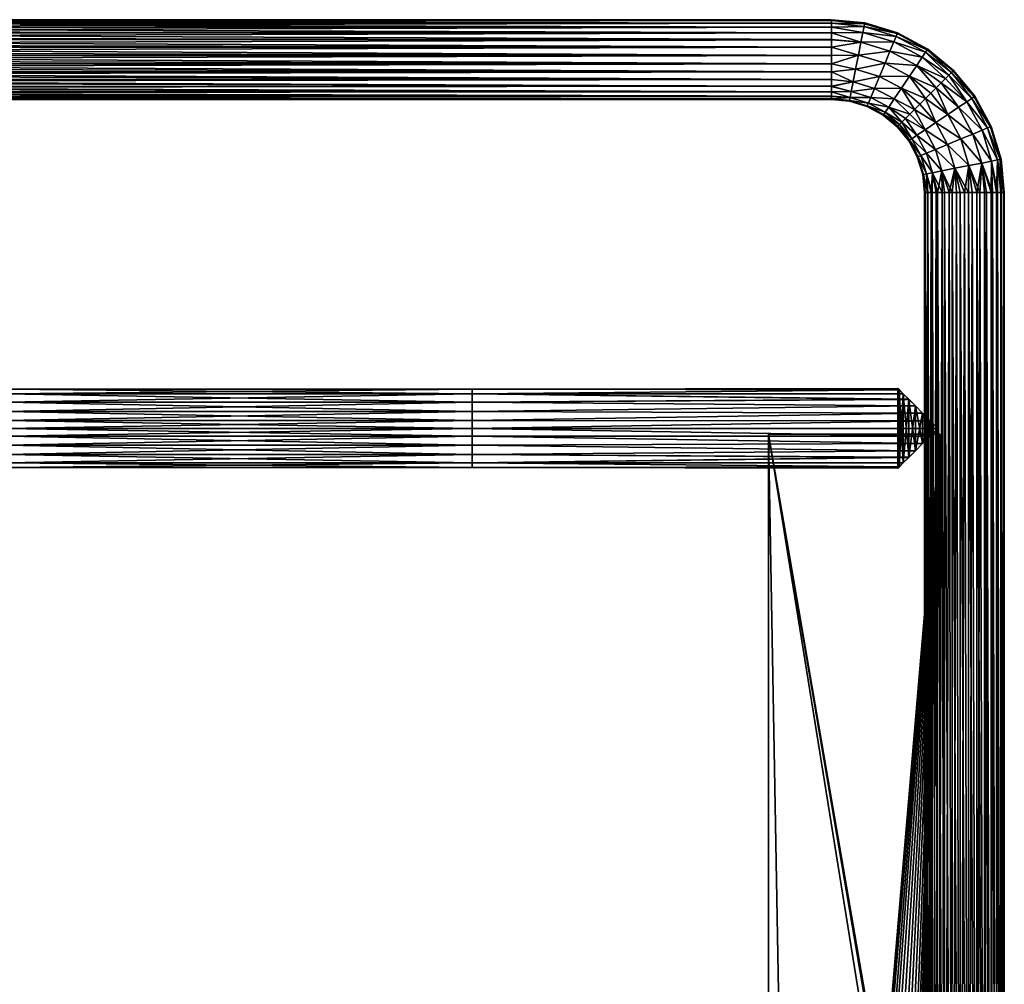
# Model space of a CAD drawing. Header units: inches. Extents: x -256 to 262, y -222 to 286.
# Tile 4 of 4: x 4 to 262, y 32 to 286. Entities that reach past the tile are written whole.
import ezdxf

# ---------------------------------------------------------------- set-up
doc = ezdxf.new("R2010")
doc.units = ezdxf.units.IN
doc.header["$MEASUREMENT"] = 0
doc.layers.add('Layer 1', color=7, linetype='Continuous')

# ---------------------------------------------------------------- blocks, each defined once
blk = doc.blocks.new('portasciugamani piccolo')
at = {"color": 253, "true_color": 0xa4adb2}
mesh = blk.add_polyface(dxfattribs=at)
corners = [(240.5, 0.5, -146), (240.5, -9.5, -145), (240.5, 0.5, -145.5), (240.5, 0.5, -146.5), (240.5, -9.5, -147), (240.5, 0.5, -145), (240.5, 0.5, -147), (239.54, -12.44, -145), (239.54, -12.44, -147), (238.43, -13.55, -147), (240.25, -11.05, -147), (240.25, -11.05, -145), (235.48, -14.5, -145), (233.94, -14.25, -147), (233.94, -14.25, -145), (235.48, -14.5, -147), (237.04, -14.26, -145), (237.04, -14.26, -147), (232.55, -13.54, -145), (231.45, -12.43, -147), (231.45, -12.43, -145), (232.55, -13.54, -147), (230.75, -11.05, -147), (230.75, -11.05, -145), (230.5, -9.5, -145), (230.5, -9.5, -147), (238.43, -13.55, -145), (230.5, 0.5, -145.5), (230.5, 0.5, -145), (230.5, 0.5, -146), (230.5, 0.5, -147), (230.5, 0.5, -146.5), (239.27, 3.79, -145.5), (238.85, 4.2, -145), (238.04, 4.81, -145.5), (230.97, 2.62, -145.5), (230.94, 2.54, -145), (230.6, 1.49, -145.5), (232.17, 4.22, -147), (232.96, 4.81, -146.5), (231.73, 3.79, -146.5), (230.61, 1.55, -145), (233.96, 5.26, -145), (232.96, 4.81, -145.5), (234.6, 5.42, -145.5), (232.17, 4.22, -145), (231.73, 3.79, -145.5), (234.99, 5.47, -147), (236.4, 5.42, -146.5), (234.6, 5.42, -146.5), (234.6, 5.42, -146), (236.4, 5.42, -145.5), (236.03, 5.47, -147), (237.06, 5.25, -145), (240.4, 1.49, -146.5), (240.39, 1.55, -147), (240.03, 2.62, -146), (240.4, 1.49, -145.5), (240.03, 2.62, -145.5), (240.07, 2.53, -147), (240.4, 1.49, -146), (240.03, 2.62, -146.5), (239.27, 3.79, -146.5), (239.55, 3.43, -147), (238, 4.83, -147), (238.04, 4.81, -146.5), (237.06, 5.25, -147), (238.85, 4.2, -147), (239.27, 3.79, -146), (238.04, 4.81, -146), (233, 4.83, -147), (233.96, 5.26, -147), (236.03, 5.47, -145), (230.6, 1.49, -146), (232.96, 4.81, -146), (231.46, 3.44, -145), (230.97, 2.62, -146.5), (231.46, 3.44, -147), (230.6, 1.49, -146.5), (230.61, 1.55, -147), (230.97, 2.62, -146), (240.39, 1.55, -145), (240.07, 2.53, -145), (239.55, 3.43, -145), (238, 4.83, -145), (236.4, 5.42, -146), (234.99, 5.47, -145), (233, 4.83, -145), (231.73, 3.79, -146), (230.94, 2.54, -147), (200.5, 176.5, -145), (200.5, 176.5, -147), (200.5, -207.96, -147), (200.5, -207.96, -145), (207.43, -209.69, -147), (228.16, -205.85, -147), (221.58, -208.6, -145), (221.58, -208.6, -147), (214.56, -209.9, -147), (214.56, -209.9, -145), (207.43, -209.69, -145), (238.86, -196.52, -145), (238.86, -196.52, -147), (242.5, -190.37, -147), (228.16, -205.85, -145), (234.02, -201.75, -147), (234.02, -201.75, -145), (244.74, -183.6, -145), (242.5, -190.37, -145), (244.74, -183.6, -147), (245.5, -176.5, -147), (245.5, -176.5, -145), (245.5, 176.5, -147), (245.5, 176.5, -145)]
mesh.append_faces([[corners[k] for k in face] for face in [(2, 1, 0), (4, 3, 0), (5, 1, 2), (1, 4, 0), (4, 6, 3), (9, 8, 7), (11, 10, 1), (14, 13, 12), (17, 16, 15), (20, 19, 18), (21, 14, 18), (20, 23, 22), (22, 19, 20), (25, 23, 24), (23, 25, 22), (21, 13, 14), (18, 19, 21), (16, 12, 15), (12, 13, 15), (9, 26, 17), (26, 16, 17), (8, 11, 7), (9, 7, 26), (10, 4, 1), (8, 10, 11), (24, 28, 27), (29, 24, 27), (24, 29, 25), (31, 30, 25), (31, 25, 29), (34, 33, 32), (37, 36, 35), (40, 39, 38), (41, 37, 28), (41, 36, 37), (44, 43, 42), (46, 45, 43), (49, 48, 47), (51, 50, 44), (52, 47, 48), (51, 53, 34), (6, 55, 54), (58, 57, 56), (55, 59, 54), (54, 3, 6), (60, 56, 57), (0, 54, 60), (3, 54, 0), (5, 2, 57), (63, 62, 61), (66, 65, 64), (67, 65, 62), (32, 58, 68), (48, 65, 66), (69, 34, 32), (39, 71, 70), (51, 44, 72), (35, 73, 37), (49, 71, 39), (73, 31, 29), (74, 43, 44), (75, 46, 35), (40, 77, 76), (79, 30, 78), (80, 78, 73), (78, 30, 31), (59, 63, 61), (60, 2, 0), (61, 54, 59), (82, 81, 57), (57, 81, 5), (60, 57, 2), (61, 60, 54), (62, 63, 67), (82, 57, 58), (61, 56, 60), (56, 68, 58), (82, 58, 83), (62, 56, 61), (65, 67, 64), (83, 58, 32), (62, 68, 56), (69, 32, 68), (83, 32, 33), (65, 68, 62), (48, 66, 52), (84, 34, 53), (65, 69, 68), (85, 34, 69), (34, 84, 33), (69, 65, 48), (47, 71, 49), (85, 51, 34), (48, 85, 69), (50, 51, 85), (51, 72, 53), (85, 48, 49), (70, 38, 39), (72, 44, 86), (49, 50, 85), (74, 44, 50), (86, 44, 42), (39, 50, 49), (40, 38, 77), (42, 43, 87), (39, 74, 50), (74, 88, 43), (87, 43, 45), (40, 74, 39), (76, 77, 89), (88, 46, 43), (40, 88, 74), (76, 80, 88), (46, 75, 45), (76, 88, 40), (79, 78, 89), (46, 80, 35), (80, 46, 88), (73, 35, 80), (35, 36, 75), (78, 76, 89), (76, 78, 80), (29, 27, 37), (73, 78, 31), (37, 27, 28), (37, 73, 29), (92, 91, 90), (93, 92, 90), (92, 93, 94), (97, 96, 95), (100, 99, 98), (103, 102, 101), (106, 105, 104), (109, 108, 107), (108, 109, 103), (107, 111, 110), (110, 109, 107), (102, 106, 101), (108, 103, 101), (105, 95, 104), (102, 105, 106), (97, 99, 96), (95, 96, 104), (94, 100, 98), (98, 99, 97), (100, 94, 93), (113, 112, 110), (111, 113, 110), (91, 112, 113), (90, 91, 113), (103, 109, 110), (21, 19, 105), (105, 19, 95), (97, 22, 25), (95, 19, 22), (98, 25, 94), (25, 98, 97), (30, 91, 25), (91, 94, 25), (92, 94, 91), (112, 79, 89), (21, 105, 13), (95, 22, 97), (105, 102, 15), (15, 13, 105), (102, 9, 17), (15, 102, 17), (9, 103, 110), (102, 103, 9), (8, 110, 10), (8, 9, 110), (10, 110, 4), (6, 4, 110), (112, 6, 110), (55, 112, 59), (55, 6, 112), (63, 112, 67), (63, 59, 112), (64, 112, 66), (64, 67, 112), (52, 112, 47), (52, 66, 112), (71, 112, 70), (71, 47, 112), (38, 112, 77), (38, 70, 112), (91, 79, 112), (89, 77, 112), (79, 91, 30), (18, 106, 20), (100, 93, 90), (108, 111, 107), (104, 23, 20), (104, 20, 106), (23, 96, 24), (96, 23, 104), (100, 24, 99), (24, 96, 99), (90, 24, 100), (87, 113, 42), (14, 106, 18), (101, 106, 12), (14, 12, 106), (26, 101, 16), (101, 12, 16), (108, 26, 111), (108, 101, 26), (111, 7, 11), (26, 7, 111), (111, 11, 1), (1, 5, 111), (5, 113, 111), (113, 81, 82), (5, 81, 113), (113, 83, 33), (82, 83, 113), (113, 84, 53), (33, 84, 113), (113, 72, 86), (53, 72, 113), (45, 113, 87), (86, 42, 113), (75, 36, 113), (75, 113, 45), (113, 41, 90), (41, 113, 36), (90, 28, 24), (41, 28, 90)]], dxfattribs={"color": 253})
blk = doc.blocks.new('portasciugamani piccolo_0')
at = {"color": 253, "true_color": 0xa4adb2}
mesh = blk.add_polyface(dxfattribs=at)
corners = [(-237.36, 170.36, -164.22), (-122.5, 171.1, -164.91), (-122.5, 168.95, -162.33), (122.5, 173.55, -147.49), (122.5, 175.92, -146.71), (0, 173.55, -147.49), (122.5, 175.92, -167.29), (122.5, 178, -167.5), (242.98, 175.98, -167.31), (0, 168.95, -162.33), (122.5, 168.95, -162.33), (122.5, 167.67, -158.89), (-122.5, 167.67, -158.89), (-234.88, 167.88, -159.78), (239.12, 172.12, -165.69), (122.5, 171.1, -164.91), (122.5, 173.55, -166.51), (0, 171.1, -164.91), (245, 178, -167.5), (-239.1, 172.1, -165.7), (-122.5, 173.55, -166.51), (241.01, 174.01, -166.71), (0, 175.92, -167.29), (-122.5, 178, -167.5), (-242.98, 175.98, -167.31), (-245, 178, -167.5), (-122.5, 175.92, -167.29), (0, 173.55, -166.51), (234.89, 167.89, -159.82), (0, 178, -167.5), (234.5, 167.5, -157), (122.5, 167.67, -155.11), (-234.5, 167.5, -157), (-122.5, 167.67, -155.11), (122.5, 168.95, -151.67), (0, 167.67, -155.11), (122.5, 171.1, -149.09), (0, 168.95, -151.67), (-235.89, 168.89, -162.24), (-122.5, 171.1, -149.09), (-237.39, 170.39, -149.76), (-122.5, 168.95, -151.67), (-234.89, 167.89, -154.18), (-239.12, 172.12, -148.31), (-122.5, 173.55, -147.49), (237.36, 170.36, -149.77), (-235.94, 168.94, -151.75), (239.1, 172.1, -148.3), (122.5, 178, -146.5), (0, 178, -146.5), (0, 175.92, -146.71), (-122.5, 178, -146.5), (-122.5, 175.92, -146.71), (242.98, 175.98, -146.69), (245, 178, -146.5), (-242.98, 175.98, -146.69), (-245, 178, -146.5), (-241.01, 174.01, -147.3), (241, 174, -147.31), (0, 171.1, -149.09), (234.88, 167.88, -154.22), (235.89, 168.89, -151.76), (0, 167.67, -158.89), (235.93, 168.93, -162.26), (237.39, 170.39, -164.23), (-241, 174, -166.71), (-239.12, 183.88, -165.69), (-122.5, 184.9, -164.91), (-122.5, 182.45, -166.51), (122.5, 182.45, -166.51), (122.5, 184.9, -164.91), (239.1, 183.9, -165.7), (-122.5, 180.08, -167.29), (-242.98, 180.02, -167.31), (-241.01, 181.99, -166.7), (-122.5, 187.05, -162.33), (-234.89, 188.11, -159.82), (-122.5, 188.33, -158.89), (0, 188.33, -158.89), (122.5, 188.33, -158.89), (122.5, 187.05, -162.33), (0, 187.05, -162.33), (122.5, 187.05, -151.67), (122.5, 188.33, -155.11), (0, 187.05, -151.67), (234.89, 188.11, -154.18), (242.98, 180.02, -146.69), (239.12, 183.88, -148.31), (122.5, 184.9, -149.09), (122.5, 182.45, -147.49), (0, 180.08, -146.71), (241.01, 181.99, -147.29), (122.5, 180.08, -146.71), (-242.98, 180.02, -146.69), (-122.5, 180.08, -146.71), (0, 182.45, -147.49), (-122.5, 182.45, -147.49), (-122.5, 184.9, -149.09), (-239.1, 183.9, -148.3), (0, 184.9, -149.09), (-237.36, 185.64, -149.78), (-122.5, 187.05, -151.67), (242.98, 180.02, -167.31), (0, 180.08, -167.29), (-234.5, 188.5, -157), (-122.5, 188.33, -155.11), (-234.88, 188.12, -154.22), (-235.89, 187.11, -151.76), (234.5, 188.5, -157), (-237.39, 185.61, -164.24), (122.5, 180.08, -167.29), (0, 182.45, -166.51), (237.36, 185.64, -164.23), (-235.94, 187.06, -162.25), (241, 182, -166.69), (0, 184.9, -164.91), (234.88, 188.12, -159.78), (235.89, 187.11, -162.24), (0, 188.33, -155.11), (235.93, 187.07, -151.74), (237.39, 185.61, -149.77), (-241, 182, -147.29)]
mesh.append_faces([[corners[k] for k in face] for face in [(2, 1, 0), (5, 4, 3), (8, 7, 6), (11, 10, 9), (13, 12, 2), (16, 15, 14), (17, 10, 15), (7, 8, 18), (1, 20, 19), (21, 6, 16), (22, 16, 6), (25, 24, 23), (27, 22, 26), (26, 23, 24), (10, 11, 28), (22, 29, 23), (11, 31, 30), (33, 12, 32), (31, 35, 34), (34, 37, 36), (0, 38, 2), (41, 40, 39), (33, 42, 41), (44, 39, 43), (45, 34, 36), (42, 46, 41), (3, 47, 36), (50, 49, 48), (4, 50, 48), (52, 51, 49), (54, 53, 48), (51, 52, 55), (51, 55, 56), (57, 55, 52), (43, 57, 44), (57, 52, 44), (48, 53, 4), (50, 52, 49), (5, 50, 4), (4, 53, 58), (50, 44, 52), (43, 39, 40), (4, 58, 3), (5, 44, 50), (59, 5, 3), (3, 58, 47), (5, 39, 44), (40, 41, 46), (36, 59, 3), (59, 39, 5), (36, 37, 59), (45, 36, 47), (59, 41, 39), (32, 42, 33), (34, 61, 60), (37, 41, 59), (34, 35, 37), (61, 34, 45), (37, 33, 41), (32, 12, 13), (34, 60, 31), (35, 33, 37), (62, 35, 31), (31, 60, 30), (35, 12, 33), (13, 2, 38), (11, 62, 31), (62, 12, 35), (11, 9, 62), (28, 11, 30), (62, 2, 12), (19, 0, 1), (10, 28, 63), (9, 2, 62), (17, 9, 10), (10, 63, 64), (9, 1, 2), (19, 20, 65), (10, 64, 15), (17, 1, 9), (27, 17, 15), (15, 64, 14), (17, 20, 1), (26, 24, 65), (16, 27, 15), (27, 20, 17), (16, 22, 27), (21, 16, 14), (20, 26, 65), (26, 20, 27), (7, 29, 6), (26, 22, 23), (29, 22, 6), (8, 6, 21), (68, 67, 66), (71, 70, 69), (73, 23, 72), (72, 74, 73), (77, 76, 75), (73, 25, 23), (80, 79, 78), (81, 70, 80), (84, 83, 82), (82, 83, 85), (48, 86, 54), (89, 88, 87), (90, 49, 51), (92, 89, 91), (94, 51, 93), (95, 90, 94), (93, 51, 56), (98, 97, 96), (90, 89, 92), (86, 48, 92), (88, 99, 82), (101, 97, 100), (18, 102, 7), (7, 103, 29), (77, 105, 104), (106, 105, 101), (107, 101, 100), (108, 83, 79), (75, 109, 67), (69, 111, 110), (70, 112, 80), (68, 66, 74), (113, 75, 76), (110, 103, 7), (74, 72, 68), (29, 72, 23), (7, 102, 110), (103, 72, 29), (111, 103, 110), (110, 102, 114), (103, 68, 72), (66, 67, 109), (110, 114, 69), (111, 68, 103), (115, 111, 69), (69, 114, 71), (111, 67, 68), (109, 75, 113), (70, 115, 69), (115, 67, 111), (70, 81, 115), (112, 70, 71), (115, 75, 67), (104, 76, 77), (80, 117, 116), (81, 75, 115), (80, 78, 81), (117, 80, 112), (81, 77, 75), (104, 105, 106), (80, 116, 79), (78, 77, 81), (118, 78, 79), (79, 116, 108), (78, 105, 77), (106, 101, 107), (83, 118, 79), (118, 105, 78), (83, 84, 118), (85, 83, 108), (118, 101, 105), (98, 100, 97), (82, 85, 119), (84, 101, 118), (99, 84, 82), (82, 119, 120), (84, 97, 101), (98, 96, 121), (82, 120, 88), (99, 97, 84), (95, 99, 88), (88, 120, 87), (99, 96, 97), (94, 93, 121), (89, 95, 88), (95, 96, 99), (89, 90, 95), (91, 89, 87), (96, 94, 121), (94, 96, 95), (48, 49, 92), (94, 90, 51), (49, 90, 92), (86, 92, 91), (38, 0, 109), (66, 0, 19), (113, 38, 109), (66, 109, 0), (74, 66, 19), (13, 38, 113), (65, 74, 19), (113, 76, 13), (74, 65, 73), (13, 76, 32), (24, 73, 65), (25, 73, 24), (32, 76, 104), (42, 32, 104), (46, 42, 106), (104, 106, 42), (107, 40, 46), (46, 106, 107), (40, 100, 43), (100, 40, 107), (57, 43, 98), (100, 98, 43), (121, 55, 57), (57, 98, 121), (121, 93, 55), (55, 93, 56), (45, 120, 61), (45, 47, 87), (61, 120, 119), (120, 45, 87), (87, 47, 91), (61, 119, 60), (91, 47, 58), (85, 60, 119), (58, 86, 91), (85, 30, 60), (86, 58, 53), (85, 108, 30), (54, 86, 53), (28, 30, 108), (63, 28, 116), (108, 116, 28), (117, 64, 63), (63, 116, 117), (64, 112, 14), (112, 64, 117), (21, 14, 71), (112, 71, 14), (114, 8, 21), (21, 71, 114), (114, 102, 8), (8, 102, 18)]], dxfattribs={"color": 253})
blk = doc.blocks.new('portasciugamani piccolo_2')
at = {"color": 253, "true_color": 0xa4adb2}
mesh = blk.add_polyface(dxfattribs=at)
corners = [(-210, 274.98, -167.5), (-210, 272.94, -167.29), (217, 273.89, -167.44), (-210, 270.97, -166.68), (217, 271.74, -166.97), (217, 269.74, -166.06), (-210, 269.16, -165.7), (-210, 267.58, -164.39), (217, 267.98, -164.77), (-210, 266.28, -162.81), (217, 266.51, -163.14), (217, 265.42, -161.24), (-210, 265.31, -160.99), (-210, 264.71, -159.05), (217, 264.74, -159.18), (-210, 264.5, -157), (217, 264.5, -157), (217, 276.09, -167.44), (-210, 277.04, -167.29), (-210, 279.01, -166.7), (217, 278.23, -166.99), (217, 280.24, -166.1), (-210, 280.83, -165.74), (217, 282.04, -164.82), (-210, 282.43, -164.44), (-210, 283.75, -162.85), (217, 283.51, -163.19), (217, 284.61, -161.29), (-210, 284.71, -161.04), (217, 285.28, -159.19), (-210, 285.31, -159.06), (-210, 285.5, -157), (217, 285.5, -157), (-214.76, 264.04, -157), (-214.77, 264.24, -159.08), (-214.92, 265.01, -161.45), (-215.23, 266.58, -163.9), (-215.73, 269.11, -166.05), (-216.4, 272.48, -167.33), (-217.13, 276.2, -167.33), (-217.79, 279.57, -166.05), (-218.29, 282.1, -163.9), (-210, 264.74, -154.82), (-218.6, 283.67, -152.55), (-210, 284.61, -152.71), (-210, 283.51, -150.81), (-218.29, 282.1, -150.1), (-210, 282.04, -149.18), (-210, 280.24, -147.9), (-210, 278.23, -147.01), (-217.79, 279.57, -147.95), (-210, 276.09, -146.56), (-217.13, 276.2, -146.67), (-210, 273.89, -146.56), (-216.4, 272.48, -146.67), (-210, 271.74, -147.03), (-210, 269.74, -147.94), (-215.73, 269.11, -147.95), (-210, 267.98, -149.23), (-210, 266.51, -150.86), (-215.23, 266.58, -150.1), (-214.77, 264.24, -154.92), (-210, 265.42, -152.76), (-214.92, 265.01, -152.55), (217, 267.96, -149.18), (217, 265.39, -152.71), (217, 273.91, -146.56), (217, 282.02, -149.23), (217, 283.49, -150.86), (-210, 285.28, -154.81), (217, 284.58, -152.76), (217, 280.26, -147.94), (217, 276.11, -146.56), (217, 278.26, -147.03), (217, 269.76, -147.9), (217, 271.77, -147.01), (217, 266.49, -150.81), (217, 264.72, -154.81)]
mesh.append_faces([[corners[k] for k in face] for face in [(0, 1, 2), (3, 4, 1), (5, 3, 6), (6, 7, 8), (9, 10, 7), (11, 9, 12), (12, 13, 14), (13, 15, 16), (17, 18, 0), (19, 18, 20), (19, 21, 22), (23, 24, 22), (25, 24, 26), (25, 27, 28), (29, 30, 28), (31, 30, 32), (13, 33, 15), (34, 13, 12), (35, 12, 9), (7, 6, 36), (7, 36, 9), (37, 6, 3), (38, 3, 1), (38, 1, 0), (39, 18, 19), (18, 39, 0), (22, 24, 40), (22, 40, 19), (41, 24, 25), (33, 42, 15), (43, 44, 45), (46, 45, 47), (48, 49, 50), (48, 50, 47), (51, 52, 49), (51, 53, 54), (54, 53, 55), (55, 56, 57), (57, 56, 58), (59, 60, 58), (61, 62, 42), (62, 63, 59), (64, 58, 56), (62, 59, 65), (51, 66, 53), (67, 47, 45), (45, 44, 68), (69, 70, 44), (69, 31, 32), (47, 71, 48), (72, 51, 49), (49, 48, 73), (55, 74, 56), (53, 75, 55), (76, 59, 58), (42, 62, 77), (42, 77, 15)]], dxfattribs={"color": 253})
mesh = blk.add_polyface(dxfattribs=at)
corners = [(224.79, 279.57, -166.05), (217, 280.24, -166.1), (217, 278.23, -166.99), (224.13, 276.2, -167.33), (217, 276.09, -167.44), (217, 273.89, -167.44), (217, 271.74, -166.97), (217, 269.74, -166.06), (222.73, 269.11, -166.05), (217, 264.5, -157), (221.77, 264.24, -159.08), (217, 264.74, -159.18), (221.92, 265.01, -161.45), (217, 265.42, -161.24), (217, 266.51, -163.14), (217, 267.98, -164.77), (222.23, 266.58, -163.9), (223.4, 272.48, -167.33), (217, 282.04, -164.82), (217, 283.51, -163.19), (225.29, 282.1, -163.9), (225.6, 283.67, -161.45), (217, 284.61, -161.29), (224.13, 276.2, -146.67), (217, 273.91, -146.56), (217, 276.11, -146.56), (221.92, 265.01, -152.55), (217, 264.72, -154.81), (217, 265.39, -152.71), (217, 269.76, -147.9), (217, 271.77, -147.01), (222.73, 269.11, -147.95), (224.79, 279.57, -147.95), (217, 278.26, -147.03), (217, 280.26, -147.94), (225.6, 283.67, -152.55), (217, 283.49, -150.86), (217, 284.58, -152.76), (225.29, 282.1, -150.1), (217, 282.02, -149.23), (223.4, 272.48, -146.67), (217, 267.96, -149.18), (222.23, 266.58, -150.1), (217, 266.49, -150.81), (221.77, 264.24, -154.92), (-210, 272.94, -167.29), (-210, 270.97, -166.68), (-210, 269.16, -165.7), (-210, 267.58, -164.39), (-210, 266.28, -162.81), (-210, 265.31, -160.99), (-210, 264.71, -159.05), (-210, 274.98, -167.5), (-210, 277.04, -167.29), (-210, 279.01, -166.7), (-210, 280.83, -165.74), (-210, 282.43, -164.44), (-210, 283.75, -162.85), (217, 285.28, -159.19), (-210, 284.71, -161.04), (-210, 285.31, -159.06), (217, 285.5, -157), (-210, 264.5, -157), (-210, 271.74, -147.03), (-210, 280.24, -147.9), (-210, 278.23, -147.01), (-210, 283.51, -150.81), (-210, 284.61, -152.71), (-210, 285.28, -154.81), (217, 285.26, -154.82), (-210, 282.04, -149.18), (-210, 273.89, -146.56), (-210, 276.09, -146.56), (-210, 267.98, -149.23), (-210, 269.74, -147.94), (-210, 266.51, -150.86), (-210, 265.42, -152.76)]
mesh.append_faces([[corners[k] for k in face] for face in [(0, 1, 2), (3, 4, 5), (6, 7, 8), (9, 10, 11), (12, 13, 11), (12, 14, 13), (15, 14, 16), (15, 8, 7), (5, 6, 17), (3, 2, 4), (0, 18, 1), (19, 18, 20), (19, 21, 22), (23, 24, 25), (26, 27, 28), (29, 30, 31), (32, 33, 34), (35, 36, 37), (36, 38, 39), (39, 32, 34), (33, 23, 25), (24, 40, 30), (31, 41, 29), (41, 42, 43), (43, 26, 28), (27, 44, 9), (5, 45, 6), (46, 7, 6), (15, 7, 47), (15, 48, 14), (49, 13, 14), (11, 13, 50), (11, 51, 9), (4, 52, 5), (53, 4, 2), (2, 1, 54), (18, 55, 1), (56, 18, 19), (19, 22, 57), (58, 59, 22), (60, 58, 61), (9, 62, 27), (63, 30, 29), (64, 34, 33), (25, 65, 33), (66, 36, 39), (37, 36, 67), (37, 68, 69), (61, 69, 68), (34, 70, 39), (71, 24, 30), (72, 25, 24), (41, 43, 73), (29, 41, 74), (75, 43, 28), (27, 76, 28)]], dxfattribs={"color": 253})
mesh = blk.add_polyface(dxfattribs=at)
corners = [(224.79, 279.57, -166.05), (217, 278.23, -166.99), (224.13, 276.2, -167.33), (221.92, 265.01, -161.45), (222.23, 266.58, -163.9), (217, 266.51, -163.14), (217, 282.04, -164.82), (225.29, 282.1, -163.9), (234.03, 281.12, -161.45), (225.6, 283.67, -161.45), (225.75, 284.44, -159.08), (225.79, 284.64, -157), (217, 285.28, -159.19), (217, 285.5, -157), (217, 273.89, -167.44), (223.4, 272.48, -167.33), (217, 271.74, -166.97), (222.73, 269.11, -166.05), (217, 267.98, -164.77), (221.76, 264.04, -157), (226.46, 262.83, -159.08), (221.77, 264.24, -159.08), (217, 264.5, -157), (217, 264.74, -159.18), (226.33, 262.64, -157), (231.2, 261.17, -161.45), (226.75, 263.55, -161.45), (227.37, 265.03, -163.9), (228.35, 267.41, -166.05), (229.67, 270.59, -167.33), (231.12, 274.09, -167.33), (232.43, 277.26, -166.05), (233.42, 279.64, -163.9), (217, 283.51, -163.19), (217, 284.61, -161.29), (217, 283.49, -150.86), (225.6, 283.67, -152.55), (225.29, 282.1, -150.1), (217, 285.26, -154.82), (225.75, 284.44, -154.92), (217, 284.58, -152.76), (222.73, 269.11, -147.95), (222.23, 266.58, -150.1), (217, 267.96, -149.18), (226.46, 262.83, -154.92), (221.77, 264.24, -154.92), (226.75, 263.55, -152.55), (221.92, 265.01, -152.55), (217, 266.49, -150.81), (217, 271.77, -147.01), (223.4, 272.48, -146.67), (217, 273.91, -146.56), (224.13, 276.2, -146.67), (217, 278.26, -147.03), (224.79, 279.57, -147.95), (217, 282.02, -149.23), (233.42, 279.64, -150.1), (232.43, 277.26, -147.95), (231.12, 274.09, -146.67), (229.67, 270.59, -146.67), (228.35, 267.41, -147.95), (227.37, 265.03, -150.1), (231.2, 261.17, -152.55), (217, 264.72, -154.81)]
mesh.append_faces([[corners[k] for k in face] for face in [(0, 1, 2), (3, 4, 5), (6, 0, 7), (7, 8, 9), (10, 11, 12), (11, 13, 12), (2, 14, 15), (15, 16, 17), (17, 18, 4), (19, 20, 21), (21, 22, 19), (21, 3, 23), (24, 20, 19), (25, 26, 20), (21, 26, 3), (20, 26, 21), (3, 27, 4), (26, 27, 3), (4, 28, 17), (27, 28, 4), (15, 17, 29), (28, 29, 17), (2, 15, 30), (29, 30, 15), (2, 31, 0), (0, 32, 7), (7, 9, 33), (10, 12, 34), (9, 10, 34), (35, 36, 37), (38, 11, 39), (11, 38, 13), (40, 38, 39), (41, 42, 43), (24, 19, 44), (45, 19, 22), (45, 46, 44), (42, 47, 48), (41, 49, 50), (51, 52, 50), (53, 54, 52), (37, 54, 55), (36, 40, 39), (56, 54, 37), (54, 57, 52), (58, 59, 50), (52, 58, 50), (59, 60, 41), (59, 41, 50), (60, 61, 42), (60, 42, 41), (61, 46, 47), (42, 61, 47), (62, 44, 46), (45, 63, 47), (45, 47, 46), (45, 44, 19)]], dxfattribs={"color": 253})
mesh = blk.add_polyface(dxfattribs=at)
corners = [(231.12, 274.09, -167.33), (237.56, 270.64, -167.33), (239.47, 273.49, -166.05), (240.91, 275.63, -163.9), (232.43, 277.26, -166.05), (225.75, 284.44, -159.08), (225.6, 283.67, -161.45), (234.33, 281.84, -159.08), (241.8, 276.96, -161.45), (233.42, 279.64, -163.9), (234.41, 282.04, -157), (225.79, 284.64, -157), (235.45, 267.49, -167.33), (229.67, 270.59, -167.33), (241.74, 264.74, -167.5), (233.53, 264.64, -166.05), (228.35, 267.41, -166.05), (238.9, 261.9, -166.68), (227.37, 265.03, -163.9), (232.09, 262.49, -163.9), (226.75, 263.55, -161.45), (237.62, 260.62, -165.7), (240.29, 263.29, -167.29), (224.13, 276.2, -167.33), (224.79, 279.57, -166.05), (234.03, 281.12, -161.45), (242.23, 277.61, -159.08), (225.29, 282.1, -163.9), (242.35, 277.78, -157), (239.47, 273.49, -147.95), (237.56, 270.64, -146.67), (231.12, 274.09, -146.67), (235.45, 267.49, -146.67), (238.9, 261.9, -147.32), (233.53, 264.64, -147.95), (241.74, 264.74, -146.5), (232.09, 262.49, -150.1), (227.37, 265.03, -150.1), (237.62, 260.62, -148.3), (229.67, 270.59, -146.67), (232.43, 277.26, -147.95), (240.91, 275.63, -150.1), (234.33, 281.84, -154.92), (225.75, 284.44, -154.92), (234.03, 281.12, -152.55), (225.6, 283.67, -152.55), (242.23, 277.61, -154.92), (233.42, 279.64, -150.1), (225.29, 282.1, -150.1), (241.8, 276.96, -152.55), (224.79, 279.57, -147.95), (224.13, 276.2, -146.67), (240.29, 263.29, -146.71), (228.35, 267.41, -147.95), (226.75, 263.55, -152.55)]
mesh.append_faces([[corners[k] for k in face] for face in [(0, 1, 2), (3, 4, 2), (5, 6, 7), (3, 8, 9), (10, 11, 5), (12, 1, 13), (12, 14, 1), (15, 12, 16), (12, 15, 17), (15, 18, 19), (19, 18, 20), (18, 15, 16), (19, 21, 15), (16, 12, 13), (12, 17, 22), (13, 1, 0), (12, 22, 14), (0, 2, 4), (0, 4, 23), (4, 3, 9), (4, 9, 24), (8, 25, 9), (25, 8, 26), (9, 25, 27), (25, 26, 7), (25, 7, 6), (7, 28, 10), (7, 10, 5), (29, 30, 31), (32, 33, 34), (35, 32, 30), (36, 37, 34), (38, 36, 34), (30, 32, 39), (29, 40, 41), (10, 42, 43), (11, 10, 43), (28, 42, 10), (44, 45, 42), (42, 45, 43), (46, 44, 42), (47, 48, 44), (44, 48, 45), (47, 49, 41), (49, 47, 44), (47, 40, 50), (41, 40, 47), (40, 31, 51), (29, 31, 40), (52, 33, 32), (30, 39, 31), (52, 32, 35), (53, 32, 34), (32, 53, 39), (34, 37, 53), (36, 54, 37)]], dxfattribs={"color": 253})
mesh = blk.add_polyface(dxfattribs=at)
corners = [(252.63, 263.91, -163.9), (247, 270, -164.44), (245.87, 268.87, -165.74), (247.64, 260.56, -167.33), (250.49, 262.47, -166.05), (244.58, 267.58, -166.7), (254.78, 265.35, -157), (249.04, 272.04, -159.06), (254.61, 265.23, -159.08), (259.04, 257.41, -157), (249.17, 272.17, -157), (243.19, 266.19, -167.29), (241.74, 264.74, -167.5), (247.93, 270.93, -162.85), (253.96, 264.8, -161.45), (248.62, 271.62, -161.04), (239.47, 273.49, -166.05), (237.56, 270.64, -167.33), (242.35, 277.78, -157), (242.23, 277.61, -159.08), (240.91, 275.63, -163.9), (241.8, 276.96, -161.45), (234.33, 281.84, -159.08), (240.91, 275.63, -150.1), (241.8, 276.96, -152.55), (247.93, 270.93, -151.15), (237.56, 270.64, -146.67), (239.47, 273.49, -147.95), (244.58, 267.58, -147.3), (247, 270, -149.56), (242.23, 277.61, -154.92), (234.03, 281.12, -152.55), (234.33, 281.84, -154.92), (249.04, 272.04, -154.94), (248.62, 271.62, -152.96), (245.87, 268.87, -148.26), (243.19, 266.19, -146.71), (241.74, 264.74, -146.5), (254.61, 265.23, -154.92), (250.49, 262.47, -147.95), (247.64, 260.56, -146.67), (252.63, 263.91, -150.1), (253.96, 264.8, -152.55)]
mesh.append_faces([[corners[k] for k in face] for face in [(0, 1, 2), (3, 4, 5), (4, 0, 2), (6, 7, 8), (8, 9, 6), (6, 10, 7), (3, 5, 11), (12, 3, 11), (2, 5, 4), (13, 1, 0), (13, 14, 15), (0, 14, 13), (8, 7, 15), (14, 8, 15), (5, 16, 17), (10, 18, 19), (10, 19, 7), (20, 13, 21), (21, 15, 19), (17, 11, 5), (11, 17, 12), (2, 1, 16), (2, 16, 5), (16, 1, 20), (20, 1, 13), (15, 21, 13), (22, 19, 18), (7, 19, 15), (23, 24, 25), (26, 27, 28), (29, 27, 23), (30, 24, 31), (10, 30, 18), (32, 18, 30), (10, 33, 30), (30, 33, 34), (34, 24, 30), (24, 34, 25), (29, 23, 25), (29, 35, 27), (27, 35, 28), (28, 36, 26), (26, 36, 37), (34, 33, 38), (6, 33, 10), (6, 38, 33), (28, 39, 40), (28, 40, 36), (41, 39, 35), (29, 41, 35), (41, 25, 42), (42, 25, 34), (42, 34, 38), (9, 38, 6), (25, 41, 29), (35, 39, 28), (37, 36, 40)]], dxfattribs={"color": 253})
mesh = blk.add_polyface(dxfattribs=at)
corners = [(238.17, 254.2, -161.45), (239.49, 255.09, -163.9), (235.58, 258.58, -162.81), (241.64, 256.53, -166.05), (236.5, 259.5, -164.39), (237.62, 260.62, -165.7), (239.83, 249.46, -159.08), (237.52, 253.77, -159.08), (237.36, 253.63, -157), (234.32, 257.32, -157), (234.48, 257.48, -159.05), (234.9, 257.9, -160.99), (240.55, 249.75, -161.45), (242.03, 250.37, -163.9), (238.9, 261.9, -166.68), (232.09, 262.49, -163.9), (226.75, 263.55, -161.45), (231.2, 261.17, -161.45), (226.46, 262.83, -159.08), (226.33, 262.64, -157), (230.77, 260.52, -159.08), (230.63, 260.36, -157), (233.53, 264.64, -166.05), (231.2, 261.17, -152.55), (226.75, 263.55, -152.55), (232.09, 262.49, -150.1), (234.9, 257.9, -153.01), (230.77, 260.52, -154.92), (234.48, 257.48, -154.95), (235.58, 258.58, -151.19), (237.62, 260.62, -148.3), (233.53, 264.64, -147.95), (238.9, 261.9, -147.32), (236.5, 259.5, -149.61), (226.46, 262.83, -154.92), (237.52, 253.77, -154.92), (239.83, 249.46, -154.92), (239.61, 249.41, -157), (238.17, 254.2, -152.55), (239.49, 255.09, -150.1), (240.55, 249.75, -152.55), (241.64, 256.53, -147.95), (242.03, 250.37, -150.1)]
mesh.append_faces([[corners[k] for k in face] for face in [(0, 1, 2), (3, 4, 1), (3, 5, 4), (6, 7, 8), (9, 7, 10), (9, 8, 7), (11, 10, 7), (0, 2, 11), (11, 7, 0), (7, 12, 0), (4, 2, 1), (6, 12, 7), (1, 0, 13), (3, 14, 5), (12, 13, 0), (15, 16, 17), (17, 2, 15), (18, 19, 20), (17, 18, 20), (20, 19, 21), (10, 21, 9), (21, 10, 20), (20, 10, 11), (20, 11, 17), (17, 11, 2), (4, 5, 15), (4, 15, 2), (22, 5, 14), (23, 24, 25), (23, 26, 27), (9, 21, 28), (26, 28, 27), (25, 29, 23), (30, 31, 32), (30, 33, 25), (25, 33, 29), (34, 23, 27), (26, 23, 29), (21, 19, 27), (27, 28, 21), (34, 27, 19), (28, 35, 9), (36, 37, 8), (9, 35, 8), (38, 29, 39), (40, 36, 35), (41, 39, 33), (41, 33, 30), (32, 41, 30), (33, 39, 29), (29, 38, 26), (42, 38, 39), (28, 26, 35), (38, 35, 26), (35, 38, 40), (35, 36, 8)]], dxfattribs={"color": 253})
mesh = blk.add_polyface(dxfattribs=at)
corners = [(260.67, 248.6, -161.45), (261.44, 248.75, -159.08), (258.12, 257.03, -161.45), (253.96, 264.8, -161.45), (252.63, 263.91, -163.9), (256.64, 256.42, -163.9), (259.1, 248.29, -163.9), (258.84, 257.33, -159.08), (254.61, 265.23, -159.08), (247.64, 260.56, -167.33), (241.74, 264.74, -167.5), (244.49, 258.45, -167.33), (241.64, 256.53, -166.05), (238.9, 261.9, -166.68), (240.29, 263.29, -167.29), (239.49, 255.09, -163.9), (244.41, 251.35, -166.05), (242.03, 250.37, -163.9), (247.59, 252.67, -167.33), (253.2, 247.13, -167.33), (251.09, 254.12, -167.33), (256.57, 247.79, -166.05), (254.26, 255.43, -166.05), (250.49, 262.47, -166.05), (261.64, 248.79, -157), (259.04, 257.41, -157), (260.67, 248.6, -152.55), (258.12, 257.03, -152.55), (261.44, 248.75, -154.92), (241.64, 256.53, -147.95), (238.9, 261.9, -147.32), (244.49, 258.45, -146.67), (241.74, 264.74, -146.5), (247.64, 260.56, -146.67), (240.29, 263.29, -146.71), (258.84, 257.33, -154.92), (254.61, 265.23, -154.92), (253.96, 264.8, -152.55), (256.64, 256.42, -150.1), (252.63, 263.91, -150.1), (259.1, 248.29, -150.1), (254.26, 255.43, -147.95), (250.49, 262.47, -147.95), (251.09, 254.12, -146.67), (256.57, 247.79, -147.95), (247.59, 252.67, -146.67), (253.2, 247.13, -146.67), (244.41, 251.35, -147.95), (242.03, 250.37, -150.1), (239.49, 255.09, -150.1), (240.55, 249.75, -152.55), (238.17, 254.2, -152.55)]
mesh.append_faces([[corners[k] for k in face] for face in [(0, 1, 2), (3, 4, 2), (0, 5, 6), (7, 8, 3), (9, 10, 11), (12, 11, 13), (14, 13, 11), (12, 15, 16), (11, 10, 14), (17, 16, 15), (12, 18, 11), (16, 18, 12), (18, 19, 20), (11, 20, 9), (18, 20, 11), (20, 21, 22), (23, 9, 22), (20, 22, 9), (6, 5, 22), (23, 5, 4), (22, 5, 23), (0, 2, 5), (5, 2, 4), (2, 1, 7), (2, 7, 3), (7, 24, 25), (7, 25, 8), (1, 24, 7), (26, 27, 28), (29, 30, 31), (32, 33, 31), (30, 34, 31), (25, 35, 36), (35, 24, 28), (24, 35, 25), (27, 37, 35), (35, 37, 36), (28, 27, 35), (38, 39, 27), (37, 27, 39), (38, 26, 40), (26, 38, 27), (38, 41, 42), (39, 38, 42), (40, 41, 38), (41, 43, 33), (41, 33, 42), (32, 31, 34), (44, 43, 41), (43, 45, 31), (43, 31, 33), (46, 45, 43), (45, 47, 29), (31, 45, 29), (47, 48, 49), (47, 49, 29), (48, 50, 51)]], dxfattribs={"color": 253})
mesh = blk.add_polyface(dxfattribs=at)
corners = [(256.57, 247.79, -166.05), (253.2, 247.13, -167.33), (255.26, 240, -166.97), (259.02, 240, -164.77), (259.1, 248.29, -163.9), (251.09, 254.12, -167.33), (262.26, 240, -159.18), (261.44, 248.75, -159.08), (260.67, 248.6, -161.45), (262.5, 240, -157), (260.49, 240, -163.14), (253.11, 240, -167.44), (249.48, 246.4, -167.33), (244.41, 251.35, -166.05), (246.11, 245.73, -166.05), (248.77, 240, -166.99), (242.03, 250.37, -163.9), (243.58, 245.23, -163.9), (244.96, 240, -164.82), (242.01, 244.92, -161.45), (243.49, 240, -163.19), (239.83, 249.46, -159.08), (239.61, 249.41, -157), (241.24, 244.77, -159.08), (241.04, 244.76, -157), (237.36, 253.63, -157), (240.55, 249.75, -161.45), (241.72, 240, -159.19), (242.39, 240, -161.29), (247.59, 252.67, -167.33), (254.26, 255.43, -166.05), (261.58, 240, -161.24), (261.64, 248.79, -157), (260.67, 248.6, -152.55), (260.72, 240, -151.19), (259.1, 248.29, -150.1), (259.42, 240, -149.61), (256.57, 247.79, -147.95), (253.2, 247.13, -146.67), (256.03, 240, -147.32), (249.48, 246.4, -146.67), (247.59, 252.67, -146.67), (252.02, 240, -146.5), (246.17, 240, -148.26), (243.58, 245.23, -150.1), (246.11, 245.73, -147.95), (247.99, 240, -147.3), (242.01, 244.92, -152.55), (240.55, 249.75, -152.55), (241.24, 244.77, -154.92), (242.29, 240, -152.96), (243.25, 240, -151.15), (242.03, 250.37, -150.1), (251.09, 254.12, -146.67), (254.26, 255.43, -147.95), (261.44, 248.75, -154.92), (262.29, 240, -154.95), (261.69, 240, -153.01), (244.41, 251.35, -147.95), (239.83, 249.46, -154.92), (241.69, 240, -154.94)]
mesh.append_faces([[corners[k] for k in face] for face in [(0, 1, 2), (3, 4, 0), (1, 0, 5), (6, 7, 8), (6, 9, 7), (8, 4, 10), (11, 1, 12), (13, 14, 12), (12, 14, 15), (14, 16, 17), (17, 18, 14), (19, 20, 17), (21, 22, 23), (19, 21, 23), (22, 24, 23), (22, 21, 25), (21, 19, 26), (23, 24, 27), (23, 28, 19), (17, 16, 26), (19, 17, 26), (16, 14, 13), (13, 12, 29), (12, 1, 29), (0, 4, 30), (31, 6, 8), (31, 8, 10), (32, 7, 9), (33, 34, 35), (35, 36, 37), (38, 37, 39), (38, 40, 41), (40, 38, 42), (43, 44, 45), (45, 40, 46), (44, 47, 48), (49, 47, 50), (44, 51, 47), (44, 52, 45), (53, 37, 38), (37, 54, 35), (9, 55, 32), (9, 56, 55), (55, 56, 57), (57, 33, 55), (33, 57, 34), (36, 35, 34), (58, 40, 45), (40, 58, 41), (45, 52, 58), (59, 47, 49), (44, 48, 52), (47, 59, 48), (24, 22, 49), (49, 60, 24), (59, 49, 22)]], dxfattribs={"color": 253})
mesh = blk.add_polyface(dxfattribs=at)
corners = [(241.72, 240, -159.19), (241.04, 244.76, -157), (241.5, 240, -157), (241.24, 244.77, -159.08), (242.39, 240, -161.29), (242.01, 244.92, -161.45), (243.49, 240, -163.19), (244.96, 240, -164.82), (243.58, 245.23, -163.9), (246.11, 245.73, -166.05), (246.76, 240, -166.1), (248.77, 240, -166.99), (250.91, 240, -167.44), (253.11, 240, -167.44), (249.48, 246.4, -167.33), (255.26, 240, -166.97), (253.2, 247.13, -167.33), (256.57, 247.79, -166.05), (257.26, 240, -166.06), (259.02, 240, -164.77), (260.49, 240, -163.14), (259.1, 248.29, -163.9), (252.02, 240, -146.5), (250.91, -176.5, -146.56), (249.96, 240, -146.71), (248.77, -176.5, -147.01), (247.99, 240, -147.3), (246.17, 240, -148.26), (246.76, -176.5, -147.9), (244.96, -176.5, -149.18), (244.57, 240, -149.56), (243.49, -176.5, -150.81), (243.25, 240, -151.15), (242.29, 240, -152.96), (242.39, -176.5, -152.71), (241.72, -176.5, -154.81), (241.69, 240, -154.94), (241.5, -176.5, -157), (254.06, 240, -146.71), (253.11, -176.5, -146.56), (255.26, -176.5, -147.03), (256.03, 240, -147.32), (257.84, 240, -148.3), (257.26, -176.5, -147.94), (259.42, 240, -149.61), (259.02, -176.5, -149.23), (260.49, -176.5, -150.86), (260.72, 240, -151.19), (261.69, 240, -153.01), (261.58, -176.5, -152.76), (262.29, 240, -154.95), (262.26, -176.5, -154.82), (262.5, 240, -157), (262.5, -176.5, -157), (248.74, -176.5, -166.97), (257.24, -176.5, -166.1), (255.23, -176.5, -166.99), (260.51, -176.5, -163.19), (261.58, 240, -161.24), (261.61, -176.5, -161.29), (262.28, -176.5, -159.19), (262.26, 240, -159.18), (259.04, -176.5, -164.82), (250.89, -176.5, -167.44), (253.09, -176.5, -167.44), (244.98, -176.5, -164.77), (246.74, -176.5, -166.06), (243.51, -176.5, -163.14), (242.42, -176.5, -161.24), (241.74, -176.5, -159.18), (241.24, 244.77, -154.92), (256.57, 247.79, -147.95), (253.2, 247.13, -146.67), (249.48, 246.4, -146.67), (246.11, 245.73, -147.95), (243.58, 245.23, -150.1), (242.01, 244.92, -152.55)]
mesh.append_faces([[corners[k] for k in face] for face in [(0, 1, 2), (3, 0, 4), (5, 4, 6), (7, 8, 6), (9, 10, 11), (10, 9, 7), (12, 13, 14), (12, 14, 11), (15, 16, 13), (17, 15, 18), (17, 18, 19), (20, 21, 19), (22, 23, 24), (25, 26, 24), (27, 26, 28), (27, 29, 30), (31, 32, 30), (33, 32, 34), (33, 35, 36), (37, 2, 36), (22, 38, 39), (40, 38, 41), (41, 42, 43), (44, 45, 42), (46, 44, 47), (47, 48, 49), (50, 51, 48), (52, 53, 50), (2, 37, 0), (54, 11, 10), (55, 18, 15), (13, 56, 15), (57, 20, 19), (58, 20, 59), (58, 60, 61), (52, 61, 60), (18, 62, 19), (63, 12, 11), (64, 13, 12), (7, 6, 65), (10, 7, 66), (67, 6, 4), (0, 68, 4), (69, 0, 37), (1, 36, 2), (36, 70, 33), (44, 42, 71), (71, 42, 41), (41, 38, 72), (72, 38, 22), (24, 26, 73), (24, 73, 22), (27, 74, 26), (27, 30, 75), (75, 30, 32), (33, 76, 32)]], dxfattribs={"color": 253})
mesh = blk.add_polyface(dxfattribs=at)
corners = [(256.57, -184.29, -166.05), (257.24, -176.5, -166.1), (255.23, -176.5, -166.99), (253.2, -183.63, -167.33), (253.09, -176.5, -167.44), (250.89, -176.5, -167.44), (248.74, -176.5, -166.97), (246.74, -176.5, -166.06), (246.11, -182.23, -166.05), (241.5, -176.5, -157), (241.24, -181.27, -159.08), (241.74, -176.5, -159.18), (242.01, -181.42, -161.45), (242.42, -176.5, -161.24), (243.51, -176.5, -163.14), (244.98, -176.5, -164.77), (243.58, -181.73, -163.9), (249.48, -182.9, -167.33), (259.04, -176.5, -164.82), (260.51, -176.5, -163.19), (259.1, -184.79, -163.9), (260.67, -185.1, -161.45), (261.61, -176.5, -161.29), (261.44, -185.25, -159.08), (262.28, -176.5, -159.19), (261.58, -176.5, -152.76), (262.26, -176.5, -154.82), (261.44, -185.25, -154.92), (253.2, -183.63, -146.67), (250.91, -176.5, -146.56), (253.11, -176.5, -146.56), (242.01, -181.42, -152.55), (241.72, -176.5, -154.81), (242.39, -176.5, -152.71), (246.76, -176.5, -147.9), (248.77, -176.5, -147.01), (246.11, -182.23, -147.95), (256.57, -184.29, -147.95), (255.26, -176.5, -147.03), (257.26, -176.5, -147.94), (260.67, -185.1, -152.55), (260.49, -176.5, -150.86), (259.1, -184.79, -150.1), (259.02, -176.5, -149.23), (249.48, -182.9, -146.67), (244.96, -176.5, -149.18), (243.58, -181.73, -150.1), (243.49, -176.5, -150.81), (241.24, -181.27, -154.92), (252.02, 240, -146.5), (249.96, 240, -146.71), (247.99, 240, -147.3), (246.17, 240, -148.26), (244.57, 240, -149.56), (243.25, 240, -151.15), (242.29, 240, -152.96), (241.69, 240, -154.94), (254.06, 240, -146.71), (256.03, 240, -147.32), (257.84, 240, -148.3), (259.42, 240, -149.61), (260.72, 240, -151.19), (261.69, 240, -153.01), (262.29, 240, -154.95), (262.5, -176.5, -157), (244.96, 240, -164.82), (242.39, 240, -161.29), (250.91, 240, -167.44), (259.02, 240, -164.77), (260.49, 240, -163.14), (261.58, 240, -161.24), (262.5, 240, -157), (257.26, 240, -166.06), (253.11, 240, -167.44), (255.26, 240, -166.97), (246.76, 240, -166.1), (248.77, 240, -166.99), (243.49, 240, -163.19), (241.72, 240, -159.19)]
mesh.append_faces([[corners[k] for k in face] for face in [(0, 1, 2), (3, 4, 5), (6, 7, 8), (9, 10, 11), (12, 13, 11), (12, 14, 13), (15, 14, 16), (15, 8, 7), (5, 6, 17), (3, 2, 4), (0, 18, 1), (19, 18, 20), (19, 21, 22), (23, 24, 22), (25, 26, 27), (28, 29, 30), (31, 32, 33), (34, 35, 36), (37, 38, 39), (40, 41, 25), (41, 42, 43), (43, 37, 39), (38, 28, 30), (29, 44, 35), (36, 45, 34), (45, 46, 47), (47, 31, 33), (32, 48, 9), (30, 29, 49), (35, 50, 29), (51, 35, 34), (34, 45, 52), (47, 53, 45), (54, 47, 33), (33, 32, 55), (9, 56, 32), (57, 38, 30), (39, 38, 58), (39, 59, 43), (60, 41, 43), (25, 41, 61), (25, 62, 26), (63, 64, 26), (65, 15, 7), (13, 14, 66), (4, 67, 5), (68, 18, 19), (19, 22, 69), (24, 70, 22), (24, 64, 71), (18, 72, 1), (73, 4, 2), (2, 1, 74), (6, 75, 7), (5, 76, 6), (77, 14, 15), (11, 13, 78)]], dxfattribs={"color": 253})

msp = doc.modelspace()

# ---------------------------------------------------------------- block references
at = {"layer": 'Layer 1'}
for name in ['portasciugamani piccolo_2', 'portasciugamani piccolo_0', 'portasciugamani piccolo']:
    msp.add_blockref(name, (0, 0), dxfattribs=at)

doc.saveas('drawing.dxf')
